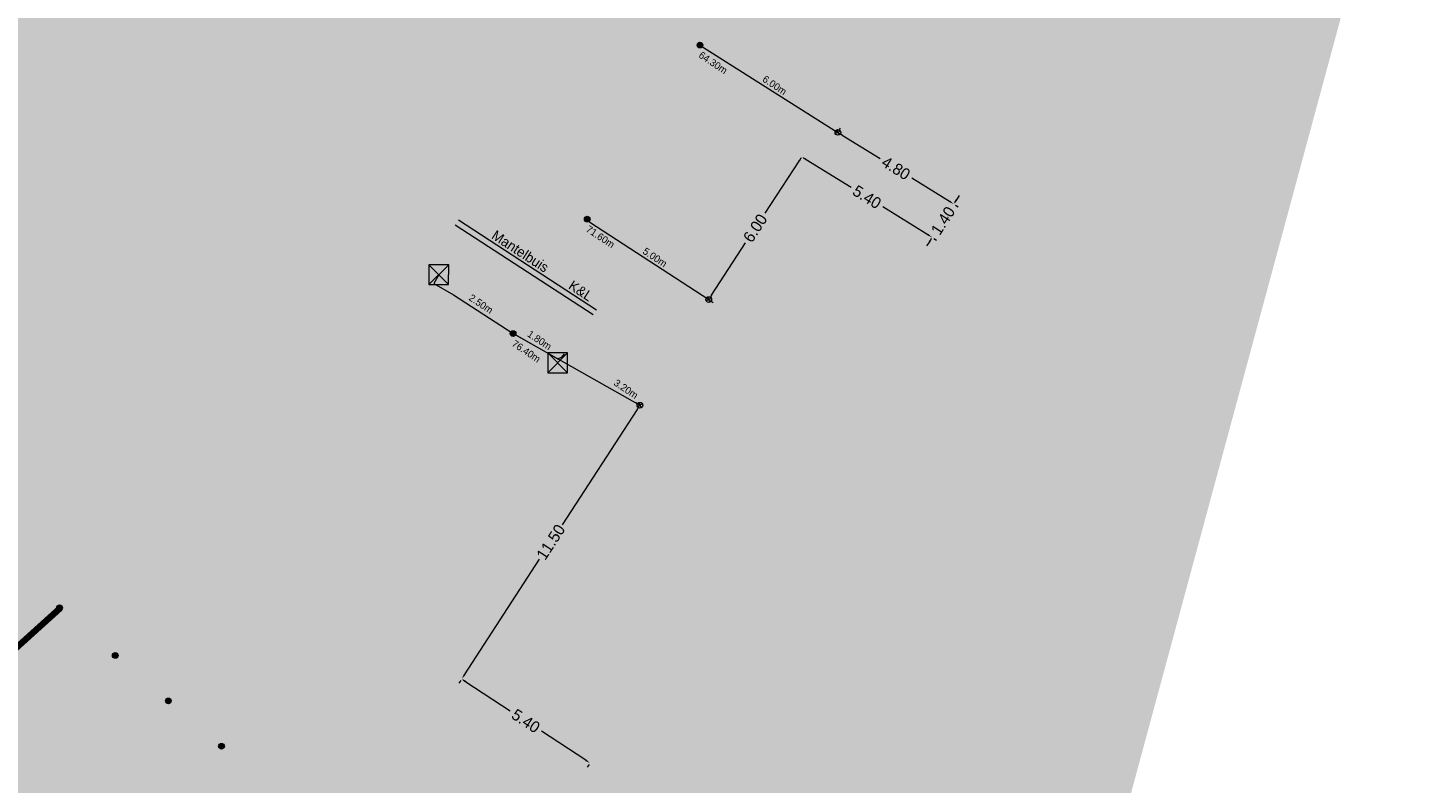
# Model space of a CAD drawing. Header units: inches. Extents: x 0 to 191500, y 0 to 342750.
# Tile 117 of 256: x 186313 to 186362, y 331151 to 331178. Entities that reach past the tile are written whole.
import ezdxf

# ---------------------------------------------------------------- set-up
doc = ezdxf.new("R2010")
doc.units = ezdxf.units.IN
doc.header["$MEASUREMENT"] = 0
for name, pattern in [('RI-GWA_HUISAANSLUITING', [23, 4, -1.8, 2.6, -1.8, 4.6, -1.8, 4.6, -1.8]), ('RI-HWA_KOLKAANSLUITING', [4.3, 2.5, -1.8]), ('RI-VWA_HUISAANSLUITING', [6.1, 2.5, -1.8, 0, -1.8])]:
    doc.linetypes.add(name, pattern=pattern)
doc.layers.get('0').update_dxf_attribs({"lineweight": 20})
doc.layers.get('DefPoints').update_dxf_attribs({"lineweight": 20})
for name, color, linetype, lineweight in [('ECW', 150, 'Continuous', 20), ('N-WE-RI-GWA-MAATVOERING-T25', 30, 'RI-GWA_HUISAANSLUITING', 20), ('N-WE-RI-GWA_HUISAANSLUITING', 30, 'RI-GWA_HUISAANSLUITING', 20), ('N-WE-RI-GWA_RIOOLPUT_ONTSTOPPINGSPUT-G', 30, 'Continuous', 20), ('N-WE-RI-HWA-MAATVOERING-T25', 151, 'Continuous', 20), ('N-WE-RI-HWA_KOLK-S', 150, 'Continuous', 20), ('N-WE-RI-HWA_KOLKAANSLUITING', 150, 'RI-HWA_KOLKAANSLUITING', 20), ('N-WE-RI-INLAAT', 7, 'Continuous', 20), ('N-WE-RI-VWA_HUISAANSLUITING_PVC_160-G', 20, 'RI-VWA_HUISAANSLUITING', 20), ('Tekst algemeen', 7, 'Continuous', 20)]:
    doc.layers.add(name, color=color, linetype=linetype, lineweight=lineweight)
doc.styles.add('Verdana', font='arial.ttf')
doc.dimstyles.get("Standard").update_dxf_attribs({"dimtxt": 0.18, "dimasz": 0.18, "dimexe": 0.18, "dimexo": 0.0625, "dimgap": 0.09, "dimtad": 0, "dimtih": 1, "dimtoh": 1, "dimdec": 4, "dimzin": 0, "dimdsep": 46, "dimtxsty": 'Standard', "dimcen": 0.09, "dimadec": 0, "dimazin": 0, "dimtfac": 1, "dimtdec": 4, "dimtofl": 0, "dimtmove": 0, "dimatfit": 3, "dimfxl": 1, "dimtolj": 1, "dimtzin": 0, "dimarcsym": 0})
doc.dimstyles.new('Waterblock1OP1', dxfattribs={"dimscale": 3, "dimtxt": 30, "dimasz": 20, "dimexe": 2, "dimexo": 1, "dimgap": 5, "dimtad": 1, "dimdec": 1, "dimdsep": 46, "dimtxsty": 'Verdana', "dimcen": -10, "dimse1": 1, "dimse2": 1, "dimadec": 0, "dimazin": 0, "dimtfac": 1, "dimtdec": 1, "dimtmove": 1, "dimatfit": 3, "dimfxl": 1, "dimtolj": 1, "dimtzin": 0, "dimarcsym": 0})
picture_1 = doc.add_image_def('image1.ecw', size_in_pixel=(220000, 285000))

# ---------------------------------------------------------------- blocks, each defined once
blk = doc.blocks.new('A$C2C270354')
h = blk.add_hatch(color=256)
h.dxf.hatch_style = 1
edge = h.paths.add_edge_path()
edge.add_arc((0, 0), 0.1, 0, 360)
blk.add_circle((0, 0), 0.1)
blk = doc.blocks.new('*D2760')
at = {"layer": 'DefPoints', "color": 0, "linetype": 'Continuous', "transparency": 16777216}
for p in [(186340.557, 331173.289), (186345.15, 331170.45), (186345.15, 331170.45)]:
    blk.add_point(p, dxfattribs=at)
at = {"layer": 'N-WE-RI-GWA-MAATVOERING-T25', "color": 0, "linetype": 'Continuous', "lineweight": 0, "transparency": 16777216}
for p, q in [((186340.524, 331173.236), (186340.462, 331173.136)), ((186340.71, 331173.194), (186342.295, 331172.215)), ((186344.997, 331170.545), (186343.412, 331171.524)), ((186345.117, 331170.397), (186345.055, 331170.297))]:
    blk.add_line(p, q, dxfattribs=at)
at = {"layer": 'N-WE-RI-GWA-MAATVOERING-T25', "color": 0, "linetype": 'Continuous', "transparency": 16777216}
for points in [[(186340.725, 331173.22), (186340.694, 331173.169), (186340.557, 331173.289)], [(186345.013, 331170.57), (186344.981, 331170.519), (186345.15, 331170.45)]]:
    blk.add_solid(points, dxfattribs=at)
at = {"layer": 'N-WE-RI-GWA-MAATVOERING-T25', "color": 0, "linetype": 'Continuous', "transparency": 16777216, "insert": (186342.853, 331171.87), "char_height": 0.4, "attachment_point": 5, "rotation": 328.2816}
blk.add_mtext('\\A1;5.40', dxfattribs=at)
blk = doc.blocks.new('*D2761')
at = {"layer": 'DefPoints', "color": 0, "linetype": 'Continuous', "transparency": 16777216}
for p in [(186340.557, 331173.289), (186337.282, 331168.261), (186337.282, 331168.261)]:
    blk.add_point(p, dxfattribs=at)
at = {"layer": 'N-WE-RI-GWA-MAATVOERING-T25', "color": 0, "linetype": 'Continuous', "lineweight": 0, "transparency": 16777216}
for p, q in [((186340.609, 331173.255), (186340.707, 331173.191)), ((186340.458, 331173.138), (186339.259, 331171.298)), ((186337.38, 331168.412), (186338.579, 331170.253)), ((186337.334, 331168.227), (186337.433, 331168.163))]:
    blk.add_line(p, q, dxfattribs=at)
at = {"layer": 'N-WE-RI-GWA-MAATVOERING-T25', "color": 0, "linetype": 'Continuous', "transparency": 16777216}
for points in [[(186340.433, 331173.155), (186340.483, 331173.122), (186340.557, 331173.289)], [(186337.355, 331168.429), (186337.405, 331168.396), (186337.282, 331168.261)]]:
    blk.add_solid(points, dxfattribs=at)
at = {"layer": 'N-WE-RI-GWA-MAATVOERING-T25', "color": 0, "linetype": 'Continuous', "transparency": 16777216, "insert": (186338.919, 331170.775), "char_height": 0.4, "attachment_point": 5, "rotation": 56.9217}
blk.add_mtext('\\A1;6.00', dxfattribs=at)
blk = doc.blocks.new('*D2762')
at = {"layer": 'DefPoints', "color": 0, "linetype": 'Continuous', "transparency": 16777216}
for p in [(186334.859, 331164.545), (186334.859, 331164.545), (186328.583, 331154.909)]:
    blk.add_point(p, dxfattribs=at)
at = {"layer": 'N-WE-RI-GWA-MAATVOERING-T25', "color": 0, "linetype": 'Continuous', "lineweight": 0, "transparency": 16777216}
for p, q in [((186334.807, 331164.579), (186334.708, 331164.643)), ((186334.761, 331164.394), (186332.116, 331160.333)), ((186328.681, 331155.059), (186331.326, 331159.121)), ((186328.635, 331154.874), (186328.733, 331154.81))]:
    blk.add_line(p, q, dxfattribs=at)
at = {"layer": 'N-WE-RI-GWA-MAATVOERING-T25', "color": 0, "linetype": 'Continuous', "transparency": 16777216}
for points in [[(186334.736, 331164.41), (186334.786, 331164.378), (186334.859, 331164.545)], [(186328.656, 331155.076), (186328.706, 331155.043), (186328.583, 331154.909)]]:
    blk.add_solid(points, dxfattribs=at)
at = {"layer": 'N-WE-RI-GWA-MAATVOERING-T25', "color": 0, "linetype": 'Continuous', "transparency": 16777216, "insert": (186331.721, 331159.727), "char_height": 0.4, "attachment_point": 5, "rotation": 56.9217}
blk.add_mtext('\\A1;11.50', dxfattribs=at)
blk = doc.blocks.new('*D2763')
at = {"layer": 'DefPoints', "color": 0, "linetype": 'Continuous', "transparency": 16777216}
for p in [(186328.583, 331154.909), (186333.1, 331151.95), (186333.1, 331151.95)]:
    blk.add_point(p, dxfattribs=at)
at = {"layer": 'N-WE-RI-GWA-MAATVOERING-T25', "color": 0, "linetype": 'Continuous', "lineweight": 0, "transparency": 16777216}
for p, q in [((186328.548, 331154.856), (186328.484, 331154.758)), ((186328.733, 331154.81), (186330.292, 331153.789)), ((186332.949, 331152.049), (186331.391, 331153.07)), ((186333.066, 331151.898), (186333.001, 331151.799))]:
    blk.add_line(p, q, dxfattribs=at)
at = {"layer": 'N-WE-RI-GWA-MAATVOERING-T25', "color": 0, "linetype": 'Continuous', "transparency": 16777216}
for points in [[(186328.75, 331154.835), (186328.717, 331154.785), (186328.583, 331154.909)], [(186332.966, 331152.074), (186332.933, 331152.024), (186333.1, 331151.95)]]:
    blk.add_solid(points, dxfattribs=at)
at = {"layer": 'N-WE-RI-GWA-MAATVOERING-T25', "color": 0, "linetype": 'Continuous', "transparency": 16777216, "insert": (186330.841, 331153.429), "char_height": 0.4, "attachment_point": 5, "rotation": 326.778}
blk.add_mtext('\\A1;5.40', dxfattribs=at)
blk = doc.blocks.new('*D2764')
at = {"layer": 'DefPoints', "color": 0, "linetype": 'Continuous', "transparency": 16777216}
for p in [(186345.914, 331171.623), (186345.15, 331170.45), (186345.15, 331170.45)]:
    blk.add_point(p, dxfattribs=at)
at = {"layer": 'N-WE-RI-GWA-MAATVOERING-T25', "color": 0, "linetype": 'Continuous', "lineweight": 0, "transparency": 16777216}
for p, q in [((186346.012, 331171.774), (186346.111, 331171.925)), ((186345.966, 331171.589), (186346.065, 331171.525)), ((186345.052, 331170.299), (186344.954, 331170.148)), ((186345.202, 331170.416), (186345.301, 331170.352))]:
    blk.add_line(p, q, dxfattribs=at)
at = {"layer": 'N-WE-RI-GWA-MAATVOERING-T25', "color": 0, "linetype": 'Continuous', "transparency": 16777216}
for points in [[(186345.987, 331171.79), (186346.037, 331171.758), (186345.914, 331171.623)], [(186345.027, 331170.316), (186345.077, 331170.283), (186345.15, 331170.45)]]:
    blk.add_solid(points, dxfattribs=at)
at = {"layer": 'N-WE-RI-GWA-MAATVOERING-T25', "color": 0, "linetype": 'Continuous', "transparency": 16777216, "insert": (186345.532, 331171.037), "char_height": 0.4, "attachment_point": 5, "rotation": 56.9217}
blk.add_mtext('\\A1;1.40', dxfattribs=at)
blk = doc.blocks.new('*D2765')
at = {"layer": 'DefPoints', "color": 0, "linetype": 'Continuous', "transparency": 16777216}
for p in [(186341.831, 331174.147), (186345.914, 331171.623), (186345.914, 331171.623)]:
    blk.add_point(p, dxfattribs=at)
at = {"layer": 'N-WE-RI-GWA-MAATVOERING-T25', "color": 0, "linetype": 'Continuous', "lineweight": 0, "transparency": 16777216}
for p, q in [((186341.864, 331174.2), (186341.926, 331174.3)), ((186341.984, 331174.052), (186343.314, 331173.23)), ((186345.761, 331171.718), (186344.431, 331172.54)), ((186345.947, 331171.676), (186346.009, 331171.776))]:
    blk.add_line(p, q, dxfattribs=at)
at = {"layer": 'N-WE-RI-GWA-MAATVOERING-T25', "color": 0, "linetype": 'Continuous', "transparency": 16777216}
for points in [[(186342, 331174.078), (186341.968, 331174.027), (186341.831, 331174.147)], [(186345.777, 331171.743), (186345.745, 331171.692), (186345.914, 331171.623)]]:
    blk.add_solid(points, dxfattribs=at)
at = {"layer": 'N-WE-RI-GWA-MAATVOERING-T25', "color": 0, "linetype": 'Continuous', "transparency": 16777216, "insert": (186343.873, 331172.885), "char_height": 0.4, "attachment_point": 5, "rotation": 328.2816}
blk.add_mtext('\\A1;4.80', dxfattribs=at)

msp = doc.modelspace()

# ---------------------------------------------------------------- linework, layer by layer
at = {"layer": 'N-WE-RI-GWA_HUISAANSLUITING', "linetype": 'Continuous'}
for p, q in [((186336.9725, 331177.2196, 59.29126), (186341.83101, 331174.14667)), ((186333.00286, 331171.09334, 59.32148), (186333.09264, 331170.99106)), ((186333.09264, 331170.99106), (186337.28183, 331168.26146)), ((186330.39268, 331167.06512, 59.34083), (186334.85912, 331164.54472))]:
    msp.add_line(p, q, dxfattribs=at)
at = {"layer": 'N-WE-RI-GWA_RIOOLPUT_ONTSTOPPINGSPUT-G'}
for p, q in [((186341.92114, 331174.19), (186341.74089, 331174.10334)), ((186341.78769, 331174.2368), (186341.87434, 331174.05654)), ((186337.2385, 331168.35159), (186337.32515, 331168.17134)), ((186337.37195, 331168.30479), (186337.1917, 331168.21814)), ((186334.94925, 331164.58805), (186334.769, 331164.50139)), ((186334.8158, 331164.63485), (186334.90245, 331164.4546))]:
    msp.add_line(p, q, dxfattribs=at)
for centre in [(186341.83101, 331174.14667), (186337.28183, 331168.26146), (186334.85912, 331164.54472)]:
    msp.add_circle(centre, 0.1, dxfattribs=at)
at = {"layer": 'N-WE-RI-HWA_KOLK-S'}
for p, q in [((186327.42895, 331169.48552, 61.66), (186327.42745, 331168.78907, 61.66)), ((186327.42745, 331168.78907, 61.66), (186328.1254, 331169.48403, 61.66)), ((186327.42895, 331169.48552, 61.66), (186328.12391, 331168.78757, 61.66)), ((186328.1254, 331169.48403, 61.66), (186327.42895, 331169.48552, 61.66)), ((186328.12391, 331168.78757, 61.66), (186328.1254, 331169.48403, 61.66)), ((186327.42745, 331168.78907, 61.66), (186328.12391, 331168.78757, 61.66)), ((186331.61552, 331166.38297, 61.66), (186331.61403, 331165.68652, 61.66)), ((186331.61403, 331165.68652, 61.66), (186332.31197, 331166.38148, 61.66)), ((186331.61552, 331166.38297, 61.66), (186332.31048, 331165.68503, 61.66)), ((186332.31197, 331166.38148, 61.66), (186331.61552, 331166.38297, 61.66)), ((186332.31048, 331165.68503, 61.66), (186332.31197, 331166.38148, 61.66)), ((186331.61403, 331165.68652, 61.66), (186332.31048, 331165.68503, 61.66))]:
    msp.add_line(p, q, dxfattribs=at)
at = {"layer": 'N-WE-RI-HWA_KOLKAANSLUITING', "linetype": 'Continuous'}
for p, q in [((186327.77643, 331169.13655, 61.66), (186327.60266, 331168.82361)), ((186327.60266, 331168.82361), (186328.29808, 331168.42992, 59.34083)), ((186328.29808, 331168.42992, 59.34083), (186330.39268, 331167.06512, 59.34083)), ((186331.95838, 331166.1771, 59.34083), (186330.39268, 331167.06512, 59.34083)), ((186331.95838, 331166.1771, 59.34083), (186332.11131, 331166.23094)), ((186332.11131, 331166.23094), (186332.19981, 331166.35285))]:
    msp.add_line(p, q, dxfattribs=at)
at = {"layer": 'N-WE-RI-VWA_HUISAANSLUITING_PVC_160-G', "lineweight": 100, "ltscale": 1000}
msp.add_lwpolyline([(186314.44397, 331157.39479), (186306.53794, 331150.26902)], dxfattribs=at)
at = {"layer": 'Tekst algemeen'}
for p, q in [((186328.35734, 331170.89773), (186333.2168, 331167.7314)), ((186328.46652, 331171.06529), (186333.32598, 331167.89896))]:
    msp.add_line(p, q, dxfattribs=at)

# ---------------------------------------------------------------- block references
at = {"layer": 'N-WE-RI-INLAAT', "rotation": 0.06357443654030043}
for p in [(186336.9725, 331177.2196, 59.29126), (186333.00286, 331171.09334, 59.32148), (186330.39268, 331167.06512, 59.34083), (186314.42386, 331157.41198), (186316.38512, 331155.73573), (186318.25409, 331154.13807), (186320.12524, 331152.53917)]:
    msp.add_blockref('A$C2C270354', p, dxfattribs=at)

# ---------------------------------------------------------------- texts
at = {"layer": 'N-WE-RI-GWA-MAATVOERING-T25', "char_height": 0.25, "width": 4.6582031, "attachment_point": 8, "rotation": 326.344316}
for s, insert in [('64.30m', (186337.36494, 331176.49165, 61.04183)), ('6.00m', (186339.53111, 331175.69819, 84.96379)), ('71.60m', (186333.3953, 331170.3654, 61.07206)), ('5.00m', (186335.31659, 331169.64132, 55.31816)), ('3.20m', (186334.29763, 331165.00824, 84.98858))]:
    msp.add_mtext(s, dxfattribs=dict(at, insert=insert))
at = {"layer": 'N-WE-RI-HWA-MAATVOERING-T25', "char_height": 0.25, "width": 4.6582031, "attachment_point": 8, "rotation": 326.344316}
for s, insert in [('2.50m', (186329.19159, 331168.00293, 135.56961)), ('76.40m', (186330.78512, 331166.33717, 61.09141)), ('1.80m', (186331.25272, 331166.72602, 135.56961))]:
    msp.add_mtext(s, dxfattribs=dict(at, insert=insert))
at = {"layer": 'Tekst algemeen', "char_height": 0.35, "width": 8.5693359, "attachment_point": 7, "rotation": 326.951124}
for s, insert in [('Mantelbuis', (186329.60116, 331170.427, 59.75265)), ('K&L', (186332.30829, 331168.66062, 59.75265))]:
    msp.add_mtext(s, dxfattribs=dict(at, insert=insert))

# ---------------------------------------------------------------- dimensions: what is measured, and where the dimension line sits
at = {"layer": 'N-WE-RI-GWA-MAATVOERING-T25', "linetype": 'Continuous'}
for p1, p2, picture, middle in [((186341.83101, 331174.14667), (186345.9141, 331171.6231), '*D2765', (186343.87256, 331172.88488)), ((186340.55653, 331173.28902), (186337.28183, 331168.26146), '*D2761', (186338.91918, 331170.77524)), ((186340.55653, 331173.28902), (186345.15, 331170.45), '*D2760', (186342.85326, 331171.86951)), ((186345.9141, 331171.6231), (186345.15, 331170.45), '*D2764', (186345.53205, 331171.03655)), ((186328.58261, 331154.90857), (186334.85912, 331164.54472), '*D2762', (186331.72087, 331159.72665)), ((186328.58261, 331154.90857), (186333.1, 331151.95), '*D2763', (186330.8413, 331153.42929))]:
    dim = msp.add_aligned_dim(p1=p1, p2=p2, distance=0, dimstyle='Standard', override={"dimtxt": 0.4, "dimtih": 0, "dimdec": 2, "dimdsep": 0, "dimtdec": 2, "dimlwd": 0, "dimlwe": 0}, dxfattribs=at)
    dim.commit()
    dim.dimension.update_dxf_attribs({"geometry": picture, "text_midpoint": middle})

# ---------------------------------------------------------------- pictures from other files: only their frames are drawn
at = {"layer": 'ECW'}
image = msp.add_image(picture_1, insert=(180500, 328500), size_in_units=(11000, 14250), dxfattribs=at)
image.dxf.flags = 7

# ---------------------------------------------------------------- leaders
at = {"layer": 'Tekst algemeen'}
for points, override in [([(186278.94136, 330819.68282), (186278.10474, 330828.36664)], {"dimasz": 300, "dimse1": 0, "dimse2": 0}), ([(186248.73232, 330768.71099), (186249.7877, 330779.09011)], {"dimasz": 200})]:
    msp.add_leader(points, dimstyle='Waterblock1OP1', override=override, dxfattribs=at)

doc.saveas('drawing.dxf')
